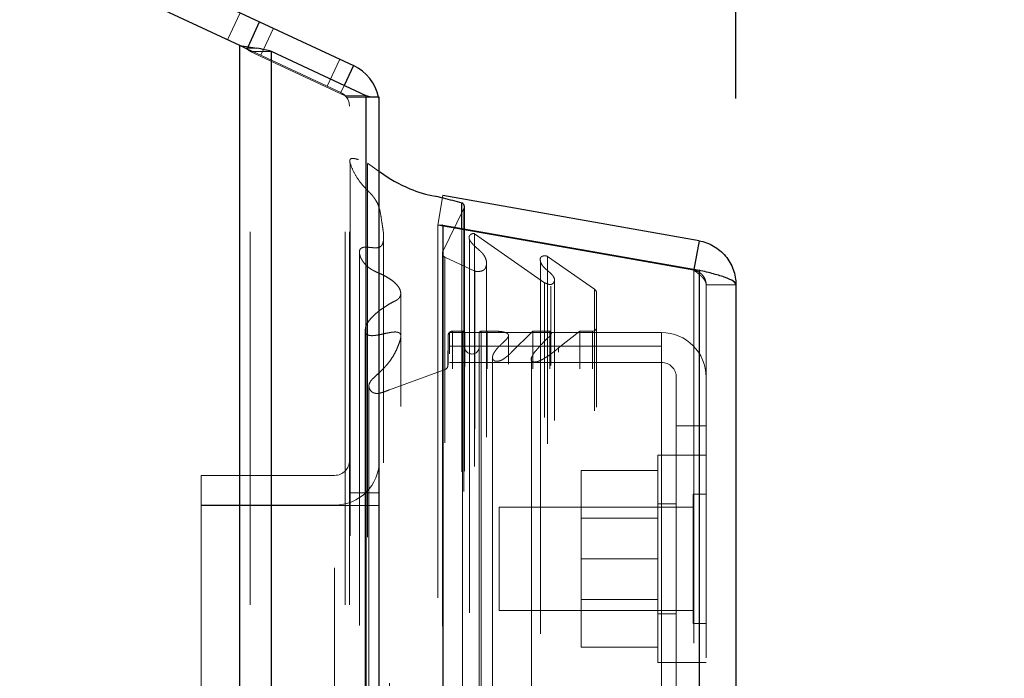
# Model space of a CAD drawing. Header units: inches. Extents: x 0.2 to 10.8, y 0.2 to 8.2.
# Tile 31 of 68: x 1.962 to 2.227, y 4.994 to 5.171. Entities that reach past the tile are written whole.
import ezdxf

# ---------------------------------------------------------------- set-up
doc = ezdxf.new("R2010")
doc.units = ezdxf.units.IN
doc.header["$MEASUREMENT"] = 0
doc.linetypes.add('HIDDEN', pattern=[0.07500000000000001, 0.05, -0.025])
doc.layers.add('DIMENSIONS', color=140, linetype='Continuous')
doc.styles.add('SLDTEXTSTYLE0', font='TXT', dxfattribs={"width": 0.7})
doc.dimstyles.new('SLDDIMSTYLE0', dxfattribs={"dimtxt": 0.0849609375, "dimasz": 0.13, "dimexe": 0, "dimexo": 0.0625, "dimgap": 0.021240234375, "dimtad": 0, "dimtih": 1, "dimtoh": 1, "dimlfac": 9, "dimrnd": 1e-09, "dimzin": 12, "dimdsep": 46, "dimtxsty": 'SLDTEXTSTYLE0', "dimsah": 1, "dimcen": 0.09, "dimadec": 0, "dimazin": 3, "dimtfac": 1, "dimtofl": 0, "dimtmove": 0, "dimatfit": 3, "dimfxl": 0, "dimfrac": 2, "dimtolj": 1, "dimtzin": 12, "dimarcsym": 0})
doc.dimstyles.new('SLDDIMSTYLE1', dxfattribs={"dimtxt": 0.0849609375, "dimasz": 0.13, "dimexe": 0, "dimexo": 0.0625, "dimgap": 0.021240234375, "dimtad": 0, "dimtih": 1, "dimtoh": 1, "dimlfac": 9, "dimrnd": 1e-09, "dimzin": 12, "dimdsep": 46, "dimtxsty": 'SLDTEXTSTYLE0', "dimsah": 1, "dimcen": 0.09, "dimadec": 0, "dimazin": 3, "dimtfac": 1, "dimtmove": 0, "dimatfit": 0, "dimfxl": 0, "dimfrac": 2, "dimtolj": 1, "dimtzin": 12, "dimarcsym": 0})
doc.dimstyles.new('SLDDIMSTYLE2', dxfattribs={"dimtxt": 0.0849609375, "dimasz": 0.13, "dimexe": 0, "dimexo": 0.0625, "dimgap": 0.021240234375, "dimtad": 0, "dimtih": 1, "dimtoh": 1, "dimlfac": 9, "dimrnd": 1e-09, "dimzin": 4, "dimdsep": 46, "dimtxsty": 'SLDTEXTSTYLE0', "dimsah": 1, "dimcen": 0.09, "dimadec": 0, "dimazin": 1, "dimtfac": 1, "dimtofl": 0, "dimtmove": 0, "dimatfit": 3, "dimfxl": 0, "dimfrac": 2, "dimtolj": 1, "dimtzin": 12, "dimarcsym": 0})

# ---------------------------------------------------------------- blocks, each defined once
blk = doc.blocks.new('_D_8')
at = {"layer": 'DIMENSIONS'}
for p, q in [((1.845469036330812, 4.656529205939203), (1.845469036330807, 5.869270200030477)), ((2.058875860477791, 5.200028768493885), (2.058875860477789, 5.869270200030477)), ((1.268433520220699, 5.744270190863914), (1.239903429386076, 5.744270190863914)), ((1.239903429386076, 5.744270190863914), (1.239903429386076, 5.609239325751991)), ((1.520902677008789, 5.744270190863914), (1.549432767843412, 5.744270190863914)), ((1.549432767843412, 5.744270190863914), (1.549432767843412, 5.609239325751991)), ((1.845469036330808, 5.744270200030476), (1.636034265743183, 5.744270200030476)), ((2.058875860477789, 5.744270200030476), (2.308875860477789, 5.744270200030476)), ((1.239903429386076, 5.609239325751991), (1.268433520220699, 5.609239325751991)), ((1.549432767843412, 5.609239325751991), (1.520902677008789, 5.609239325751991))]:
    blk.add_line(p, q, dxfattribs=at)
for points in [[(1.845469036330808, 5.744270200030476), (1.715469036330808, 5.764270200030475), (1.715469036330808, 5.724270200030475)], [(2.058875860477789, 5.744270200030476), (2.188875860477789, 5.724270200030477), (2.188875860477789, 5.764270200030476)]]:
    blk.add_solid(points, dxfattribs=at)
at = {"layer": 'DIMENSIONS', "char_height": 0.08333333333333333, "attachment_point": 1, "style": 'SLDTEXTSTYLE0'}
for s, insert in [('1.92', (1.26843352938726, 5.870712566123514)), ('48.8', (1.268433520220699, 5.716661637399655))]:
    blk.add_mtext(s, dxfattribs=dict(at, insert=insert))
blk = doc.blocks.new('_D_9')
at = {"layer": 'DIMENSIONS'}
for p, q in [((1.169986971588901, 5.608492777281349), (1.169986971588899, 6.218280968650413)), ((2.058875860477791, 5.200028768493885), (2.058875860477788, 6.218280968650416)), ((1.1699869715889, 6.093280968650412), (1.330521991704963, 6.093280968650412)), ((1.445653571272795, 6.093280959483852), (1.417123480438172, 6.093280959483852)), ((1.417123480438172, 6.093280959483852), (1.417123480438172, 5.958250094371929)), ((1.768801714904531, 6.093280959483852), (1.797331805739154, 6.093280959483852)), ((1.797331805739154, 6.093280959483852), (1.797331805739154, 5.958250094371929)), ((2.058875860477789, 6.093280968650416), (1.883933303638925, 6.093280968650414)), ((1.417123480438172, 5.958250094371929), (1.445653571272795, 5.958250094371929)), ((1.797331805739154, 5.958250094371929), (1.768801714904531, 5.958250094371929))]:
    blk.add_line(p, q, dxfattribs=at)
for points in [[(1.1699869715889, 6.093280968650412), (1.2999869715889, 6.073280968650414), (1.2999869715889, 6.113280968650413)], [(2.058875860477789, 6.093280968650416), (1.928875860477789, 6.113280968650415), (1.928875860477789, 6.073280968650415)]]:
    blk.add_solid(points, dxfattribs=at)
at = {"layer": 'DIMENSIONS', "char_height": 0.08333333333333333, "attachment_point": 1, "style": 'SLDTEXTSTYLE0'}
for s, insert in [('8.00', (1.480993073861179, 6.219723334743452)), ('203.2', (1.445653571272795, 6.065672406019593))]:
    blk.add_mtext(s, dxfattribs=dict(at, insert=insert))
blk = doc.blocks.new('_D_10')
at = {"layer": 'DIMENSIONS'}
for p, q in [((1.169986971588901, 5.608492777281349), (1.169986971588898, 6.555613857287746)), ((2.154557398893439, 5.149716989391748), (2.154557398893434, 6.55561385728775)), ((1.169986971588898, 6.430613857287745), (1.389083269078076, 6.430613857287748)), ((1.504214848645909, 6.430613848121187), (1.475684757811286, 6.430613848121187)), ((1.475684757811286, 6.430613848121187), (1.475684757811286, 6.295582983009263)), ((1.827362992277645, 6.430613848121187), (1.855893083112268, 6.430613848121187)), ((1.855893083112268, 6.430613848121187), (1.855893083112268, 6.295582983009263)), ((2.154557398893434, 6.430613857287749), (1.942494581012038, 6.430613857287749)), ((1.475684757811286, 6.295582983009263), (1.504214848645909, 6.295582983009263)), ((1.855893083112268, 6.295582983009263), (1.827362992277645, 6.295582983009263))]:
    blk.add_line(p, q, dxfattribs=at)
for points in [[(1.169986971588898, 6.430613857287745), (1.299986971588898, 6.410613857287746), (1.299986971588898, 6.450613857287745)], [(2.154557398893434, 6.430613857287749), (2.024557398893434, 6.450613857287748), (2.024557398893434, 6.410613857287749)]]:
    blk.add_solid(points, dxfattribs=at)
at = {"layer": 'DIMENSIONS', "char_height": 0.08333333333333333, "attachment_point": 1, "style": 'SLDTEXTSTYLE0'}
for s, insert in [('8.86', (1.539554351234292, 6.557056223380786)), ('225.1', (1.504214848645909, 6.403005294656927))]:
    blk.add_mtext(s, dxfattribs=dict(at, insert=insert))

msp = doc.modelspace()

# ---------------------------------------------------------------- linework, layer by layer
at = {"color": 7, "linetype": 'Continuous', "lineweight": 25}
for p, q in [((1.181367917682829, 5.564472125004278), (2.026772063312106, 5.170253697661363)), ((2.021441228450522, 5.163912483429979), (1.181986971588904, 5.555356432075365)), ((2.023653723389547, 5.163566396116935), (2.026772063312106, 5.170253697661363)), ((2.026772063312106, 5.170253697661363), (2.05194727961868, 5.158514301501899)), ((2.021441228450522, 3.013917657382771), (2.021441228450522, 5.163912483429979)), ((2.029926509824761, 3.013917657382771), (2.029926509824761, 5.162338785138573)), ((2.055361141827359, 5.150373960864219), (2.029926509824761, 5.162338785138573)), ((2.05194727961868, 5.158514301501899), (2.049448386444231, 5.153155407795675)), ((2.055361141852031, 3.013917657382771), (2.055361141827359, 5.150373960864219)), ((2.058875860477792, 5.150028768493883), (2.056612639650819, 5.150028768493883)), ((2.058875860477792, 3.013917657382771), (2.058875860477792, 5.150028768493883)), ((2.144641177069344, 5.11153468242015), (2.075946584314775, 5.123647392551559)), ((2.08101355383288, 5.114863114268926), (2.08101355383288, 5.121712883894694)), ((2.081693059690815, 5.11474329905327), (2.081693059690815, 5.120689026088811)), ((2.075946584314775, 5.115756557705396), (2.075853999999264, 5.115756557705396)), ((2.075946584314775, 5.115756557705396), (2.075946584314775, 3.048723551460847)), ((2.075946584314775, 5.115756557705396), (2.144641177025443, 5.103643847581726)), ((2.144641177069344, 5.11153468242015), (2.143291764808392, 5.10388178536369)), ((2.144641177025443, 5.103643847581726), (2.144641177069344, 3.060836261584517)), ((2.15455739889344, 5.099716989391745), (2.15455739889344, 3.064763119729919))]:
    msp.add_line(p, q, dxfattribs=at)
at = {"color": 7, "linetype": 'HIDDEN', "lineweight": 18}
for p, q in [((2.02155810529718, 5.172685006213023), (2.018177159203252, 5.165434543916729)), ((2.027077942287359, 5.161284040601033), (2.030458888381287, 5.168534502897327)), ((2.021441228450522, 5.163912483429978), (2.021441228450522, 3.013917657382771)), ((2.021441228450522, 5.163912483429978), (2.021441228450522, 3.013917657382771)), ((2.021441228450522, 3.013917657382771), (2.021441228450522, 5.163912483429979)), ((2.021441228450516, 5.163912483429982), (2.023391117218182, 5.163003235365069)), ((2.022971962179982, 5.163180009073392), (2.026033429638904, 5.163180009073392)), ((2.023391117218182, 5.163003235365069), (2.023653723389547, 5.163566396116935)), ((2.048566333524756, 5.151263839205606), (2.023391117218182, 5.163003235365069)), ((2.024269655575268, 3.013917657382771), (2.024269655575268, 5.162338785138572)), ((2.024269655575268, 5.162338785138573), (2.029926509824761, 5.162338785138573)), ((2.024269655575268, 3.013917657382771), (2.024269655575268, 5.162338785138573)), ((2.049704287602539, 5.150373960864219), (2.024269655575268, 5.162338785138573)), ((2.029926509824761, 3.013917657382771), (2.029926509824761, 5.162338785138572)), ((2.048260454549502, 5.160233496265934), (2.044879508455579, 5.152983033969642)), ((2.049448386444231, 5.153155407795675), (2.048566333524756, 5.151263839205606)), ((2.049704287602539, 3.013917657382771), (2.049704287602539, 5.150373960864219)), ((2.049704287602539, 5.150373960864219), (2.055361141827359, 5.150373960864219)), ((2.049704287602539, 3.013917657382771), (2.049704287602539, 5.150373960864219)), ((2.050121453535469, 5.150028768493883), (2.056612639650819, 5.150028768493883)), ((2.050875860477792, 3.013917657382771), (2.050875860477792, 5.150028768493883)), ((2.055361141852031, 3.013917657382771), (2.055361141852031, 5.150373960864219)), ((2.05570010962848, 3.032096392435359), (2.05570010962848, 5.13238371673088)), ((2.055700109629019, 5.132383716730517), (2.058875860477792, 5.130121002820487)), ((2.075946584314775, 5.123647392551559), (2.07455739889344, 5.115768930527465)), ((2.081580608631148, 5.120201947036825), (2.075845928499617, 5.108444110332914)), ((2.081580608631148, 3.044278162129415), (2.081580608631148, 5.120201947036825)), ((2.081580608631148, 3.044278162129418), (2.081580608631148, 5.120201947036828)), ((2.143251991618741, 5.103656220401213), (2.07455739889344, 5.115768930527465)), ((2.07455739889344, 5.115756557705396), (2.07455739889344, 3.048723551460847)), ((2.075853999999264, 5.115756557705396), (2.07455739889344, 5.115756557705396)), ((2.07455739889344, 5.115756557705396), (2.143251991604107, 5.103643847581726)), ((2.08101355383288, 3.049616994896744), (2.08101355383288, 5.114863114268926)), ((2.081693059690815, 3.049736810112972), (2.081693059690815, 5.11474329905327)), ((2.060040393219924, 3.052041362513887), (2.060040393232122, 5.112445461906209)), ((2.060040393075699, 3.052052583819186), (2.060040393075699, 5.112426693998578)), ((2.083107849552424, 5.111821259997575), (2.083107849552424, 5.111782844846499)), ((2.083107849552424, 5.111782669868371), (2.083107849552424, 3.052658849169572)), ((2.084430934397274, 3.051036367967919), (2.084430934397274, 5.113443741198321)), ((2.084430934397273, 5.113443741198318), (2.103217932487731, 5.100288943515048)), ((2.075845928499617, 3.056035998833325), (2.075845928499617, 5.108444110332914)), ((2.075810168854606, 5.108164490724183), (2.075810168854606, 3.056315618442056)), ((2.076447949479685, 3.057320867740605), (2.076447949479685, 5.107159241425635)), ((2.076447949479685, 5.107159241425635), (2.084472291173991, 5.103380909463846)), ((2.076447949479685, 3.057320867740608), (2.076447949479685, 5.107159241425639)), ((2.102088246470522, 5.106124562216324), (2.102088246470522, 3.058358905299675)), ((2.103997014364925, 3.057121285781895), (2.103997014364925, 5.107358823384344)), ((2.103997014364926, 5.107358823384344), (2.116573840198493, 5.098552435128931)), ((2.084472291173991, 3.061099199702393), (2.084472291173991, 5.103380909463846)), ((2.087628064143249, 3.058909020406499), (2.087628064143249, 5.105573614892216)), ((2.143291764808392, 5.10388178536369), (2.143251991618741, 5.103656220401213)), ((2.144641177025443, 5.103643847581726), (2.143251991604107, 5.103643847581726)), ((2.143251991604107, 5.103643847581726), (2.143251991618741, 3.060836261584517)), ((2.143251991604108, 3.060836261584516), (2.143251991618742, 5.103643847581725)), ((2.144641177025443, 3.060836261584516), (2.144641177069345, 5.103643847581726)), ((2.10587961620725, 3.063358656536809), (2.10587961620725, 5.101133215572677)), ((2.103217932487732, 3.06419116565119), (2.103217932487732, 5.100288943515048)), ((2.104899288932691, 5.086407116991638), (2.104899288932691, 5.099349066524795)), ((2.116573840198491, 3.06592767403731), (2.116573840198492, 5.098552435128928)), ((2.14655739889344, 5.099716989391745), (2.14655739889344, 3.064763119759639)), ((2.14655739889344, 5.099716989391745), (2.15455739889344, 5.099716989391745)), ((2.064622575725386, 3.067071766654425), (2.064622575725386, 5.097406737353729)), ((2.117150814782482, 3.06690197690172), (2.117150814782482, 5.09757813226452)), ((2.077342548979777, 5.08617737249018), (2.077248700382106, 5.078070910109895)), ((2.077342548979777, 3.078302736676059), (2.077342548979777, 5.08617737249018)), ((2.077342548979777, 3.078302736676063), (2.077342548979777, 5.086177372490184)), ((2.077668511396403, 5.086925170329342), (2.077668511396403, 5.083295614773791)), ((2.134557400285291, 5.086925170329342), (2.077668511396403, 5.086925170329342)), ((2.081231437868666, 5.087288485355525), (2.078466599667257, 5.087288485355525)), ((2.078466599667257, 3.077191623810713), (2.078466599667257, 5.087288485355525)), ((2.078466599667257, 3.077191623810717), (2.078466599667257, 5.087288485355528)), ((2.081231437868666, 5.087288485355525), (2.081231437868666, 3.077191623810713)), ((2.081231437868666, 3.077191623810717), (2.081231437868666, 5.087288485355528)), ((2.081786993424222, 3.077747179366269), (2.081786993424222, 5.08673292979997)), ((2.085675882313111, 5.08673292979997), (2.085675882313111, 3.077747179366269)), ((2.087795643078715, 5.087288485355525), (2.086231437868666, 5.087288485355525)), ((2.086231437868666, 3.077191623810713), (2.086231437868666, 5.087288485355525)), ((2.086231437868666, 5.087288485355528), (2.086231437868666, 3.077191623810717)), ((2.087795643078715, 3.077191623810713), (2.087795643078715, 5.087288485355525)), ((2.093527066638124, 3.078413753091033), (2.093527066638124, 5.086121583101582)), ((2.100023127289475, 5.087288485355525), (2.09425696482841, 5.081561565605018)), ((2.104616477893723, 5.087288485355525), (2.100023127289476, 5.087288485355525)), ((2.100023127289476, 3.077191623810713), (2.100023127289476, 5.087288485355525)), ((2.104616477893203, 3.077191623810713), (2.104616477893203, 5.087288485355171)), ((2.104899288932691, 3.078077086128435), (2.104899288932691, 5.086406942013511)), ((2.112662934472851, 5.087288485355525), (2.106918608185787, 5.082800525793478)), ((2.116039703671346, 5.087288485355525), (2.112662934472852, 5.087288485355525)), ((2.112662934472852, 3.077191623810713), (2.112662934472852, 5.087288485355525)), ((2.116039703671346, 3.077191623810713), (2.116039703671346, 5.087288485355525)), ((2.116039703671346, 3.077191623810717), (2.116039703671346, 5.087288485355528)), ((2.134557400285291, 5.086925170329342), (2.134557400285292, 5.083295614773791)), ((2.077668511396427, 3.081184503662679), (2.077668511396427, 5.08329561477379)), ((2.077668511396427, 5.08329561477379), (2.134557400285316, 5.08329561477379)), ((2.106918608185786, 3.081679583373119), (2.106918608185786, 5.082800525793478)), ((2.134557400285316, 4.989962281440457), (2.134557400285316, 5.08329561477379)), ((2.089248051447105, 5.080257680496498), (2.089248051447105, 3.08422425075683)), ((2.09425696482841, 3.082918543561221), (2.09425696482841, 5.081561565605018)), ((2.09425696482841, 3.082918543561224), (2.09425696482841, 5.081561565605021)), ((2.099664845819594, 5.080094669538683), (2.099664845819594, 3.084387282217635)), ((2.076519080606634, 5.077040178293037), (2.061596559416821, 5.071586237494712)), ((2.076519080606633, 3.087439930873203), (2.076519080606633, 5.077040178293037)), ((2.076519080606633, 3.087439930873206), (2.076519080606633, 5.07704017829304)), ((2.077248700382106, 3.086409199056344), (2.077248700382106, 5.078070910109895)), ((2.077248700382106, 3.086409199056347), (2.077248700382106, 5.078070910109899)), ((2.077668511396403, 5.078925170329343), (2.134557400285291, 5.078925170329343)), ((2.138557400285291, 5.074925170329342), (2.138557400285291, 5.061925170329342)), ((2.056084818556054, 5.07262508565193), (2.05608481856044, 3.091873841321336)), ((2.061596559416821, 3.092893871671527), (2.061596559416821, 5.071586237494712)), ((2.138557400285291, 5.061925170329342), (2.146557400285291, 5.061925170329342)), ((2.138557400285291, 5.061925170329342), (2.13855740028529, 4.989962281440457)), ((2.133557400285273, 5.054036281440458), (2.133557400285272, 5.026258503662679)), ((2.138557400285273, 5.054036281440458), (2.133557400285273, 5.054036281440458)), ((2.146557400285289, 5.054036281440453), (2.138557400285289, 5.054036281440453)), ((2.011098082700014, 5.048631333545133), (2.011098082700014, 5.040631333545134)), ((2.046875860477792, 5.048631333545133), (2.011098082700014, 5.048631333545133)), ((2.133557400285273, 5.049925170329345), (2.113001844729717, 5.049925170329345)), ((2.113001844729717, 5.049925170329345), (2.113001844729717, 5.026258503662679)), ((2.050875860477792, 5.043917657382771), (2.058875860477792, 5.043917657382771)), ((2.143085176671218, 5.04361961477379), (2.143085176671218, 5.008897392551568)), ((2.14655739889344, 5.04361961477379), (2.143085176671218, 5.04361961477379)), ((2.046875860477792, 5.040631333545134), (2.011098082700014, 5.040631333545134)), ((2.011098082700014, 5.040584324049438), (2.011098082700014, 4.617639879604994)), ((2.011098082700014, 5.040584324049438), (2.046875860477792, 5.040584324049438)), ((2.046875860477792, 3.123806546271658), (2.046875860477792, 5.040584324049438)), ((2.046875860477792, 3.123806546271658), (2.046875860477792, 5.040584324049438)), ((2.046875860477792, 3.12380654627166), (2.046875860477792, 5.040584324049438)), ((2.046875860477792, 5.040584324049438), (2.050875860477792, 5.040584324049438)), ((2.046875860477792, 3.12380654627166), (2.046875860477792, 5.040584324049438)), ((2.050875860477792, 5.040584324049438), (2.058875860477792, 5.040584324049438)), ((2.091001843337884, 5.040147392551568), (2.091001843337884, 5.012369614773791)), ((2.143085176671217, 5.040147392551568), (2.091001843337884, 5.040147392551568)), ((2.138557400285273, 5.040980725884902), (2.133557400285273, 5.040980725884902)), ((2.133557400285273, 5.037141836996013), (2.113001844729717, 5.037141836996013)), ((2.133557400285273, 5.026258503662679), (2.113001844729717, 5.026258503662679)), ((2.113001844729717, 5.026258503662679), (2.113001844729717, 5.002591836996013)), ((2.133557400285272, 5.026258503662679), (2.133557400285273, 4.998480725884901)), ((2.113001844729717, 5.015375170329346), (2.133557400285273, 5.015375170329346)), ((2.091001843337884, 5.012369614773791), (2.143085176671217, 5.012369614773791)), ((2.133557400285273, 5.011536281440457), (2.138557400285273, 5.011536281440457)), ((2.143085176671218, 5.008897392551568), (2.14655739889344, 5.008897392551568)), ((2.133557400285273, 5.002591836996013), (2.113001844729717, 5.002591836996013)), ((2.133557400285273, 4.998480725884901), (2.138557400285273, 4.998480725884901)), ((2.138557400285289, 4.998480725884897), (2.146557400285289, 4.998480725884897))]:
    msp.add_line(p, q, dxfattribs=at)
at = {"color": 7, "linetype": 'HIDDEN', "lineweight": 18, "flags": 128}
for points in [[(2.05863541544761, 5.150028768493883), (2.05875540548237, 5.149334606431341), (2.058875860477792, 5.147638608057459)], [(2.051023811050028, 5.132459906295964), (2.051023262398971, 4.098854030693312), (2.051023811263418, 3.032020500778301)], [(2.053556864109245, 5.108405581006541), (2.053556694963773, 4.098854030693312), (2.053556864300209, 3.056077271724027)], [(2.064622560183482, 3.067073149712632), (2.064622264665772, 3.997222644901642), (2.064622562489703, 5.097407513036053)], [(2.055118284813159, 5.08779686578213), (2.055117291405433, 4.098854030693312), (2.055118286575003, 3.076706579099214)], [(2.055118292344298, 5.087798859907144), (2.055117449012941, 4.124740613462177), (2.055118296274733, 3.076684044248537)], [(2.064606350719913, 3.078956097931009), (2.064606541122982, 4.065601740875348), (2.064606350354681, 5.085522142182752)]]:
    msp.add_lwpolyline(points, dxfattribs=at)
at = {"color": 7, "linetype": 'Continuous', "lineweight": 25}
for centre, radius, start, end in [((2.046875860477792, 5.147638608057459), 0.01200000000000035, 11.48901389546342, 65.00000000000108), ((2.080581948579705, 5.120689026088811), 0.001111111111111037, 0, 67.14223961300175)]:
    msp.add_arc(centre, radius, start, end, dxfattribs=at)
at = {"color": 7, "linetype": 'HIDDEN', "lineweight": 18}
for centre, radius, start, end in [((2.046875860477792, 5.147638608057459), 0.004000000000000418, 0, 64.99999999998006), ((2.080581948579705, 5.120689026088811), 0.001111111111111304, 334.0000000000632, 0), ((2.076921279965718, 5.108164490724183), 0.001111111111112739, 165.4243750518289, 244.7861857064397), ((2.116039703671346, 5.09757813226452), 0.00111111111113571, 0, 61.26737527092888), ((2.116039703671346, 5.088399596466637), 0.001111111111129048, 270.0000000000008, 0), ((2.078466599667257, 5.086164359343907), 0.001124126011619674, 90, 179.3367158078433), ((2.081231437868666, 5.08673292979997), 0.0005555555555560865, 0, 90), ((2.086231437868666, 5.08673292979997), 0.0005555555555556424, 90, 180), ((2.134557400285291, 5.074925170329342), 0.01200000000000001, 0, 90), ((2.083731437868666, 5.083121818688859), 0.001944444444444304, 180, 0), ((2.076137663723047, 5.078083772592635), 0.001111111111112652, 290.0765427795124, 359.3367158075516), ((2.134557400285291, 5.074925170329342), 0.004000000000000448, 0, 90), ((2.046875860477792, 5.052631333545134), 0.004000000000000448, 270.0000000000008, 0), ((2.046875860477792, 5.052631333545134), 0.01200000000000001, 270.0000000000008, 0)]:
    msp.add_arc(centre, radius, start, end, dxfattribs=at)
at = {"color": 7, "linetype": 'Continuous', "lineweight": 25}
for points in [[(2.021441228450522, 5.163912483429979), (2.023014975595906, 5.163667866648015), (2.024579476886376, 5.163424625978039), (2.026033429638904, 5.163180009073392)], [(2.029926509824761, 5.162338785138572), (2.028813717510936, 5.162619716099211), (2.027487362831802, 5.162899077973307), (2.026033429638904, 5.163180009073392)], [(2.056612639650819, 5.150028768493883), (2.056235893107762, 5.150143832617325), (2.055816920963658, 5.150258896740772), (2.055361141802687, 5.150373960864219)]]:
    msp.add_open_spline(points, degree=3, dxfattribs=at)
at = {"color": 7, "linetype": 'HIDDEN', "lineweight": 18}
for points in [[(2.021441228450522, 5.163912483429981), (2.021964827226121, 5.163668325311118), (2.02248821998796, 5.163424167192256), (2.022971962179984, 5.163180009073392)], [(2.024269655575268, 5.162338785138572), (2.023898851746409, 5.162619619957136), (2.023456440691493, 5.162899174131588), (2.022971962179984, 5.163180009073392)], [(2.050121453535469, 5.150028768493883), (2.04999587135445, 5.150143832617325), (2.049856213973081, 5.150258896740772), (2.049704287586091, 5.150373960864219)]]:
    msp.add_open_spline(points, degree=3, dxfattribs=at)
for points, knots in [([(2.056011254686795, 5.150201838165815), (2.056038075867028, 5.150194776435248), (2.056257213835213, 5.15013707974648), (2.056446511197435, 5.150079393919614), (2.056612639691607, 5.150028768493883)], [0, 0, 0, 0, 0.1223940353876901, 0.9999999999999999, 0.9999999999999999, 0.9999999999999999, 0.9999999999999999]), ([(2.061596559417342, 5.071586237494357), (2.06127660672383, 5.071453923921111), (2.060695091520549, 5.071213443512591), (2.059879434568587, 5.070930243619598), (2.059218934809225, 5.070731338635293), (2.058660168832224, 5.070622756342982), (2.058165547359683, 5.070592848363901), (2.057679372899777, 5.070652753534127), (2.057221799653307, 5.070803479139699), (2.056816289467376, 5.07105680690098), (2.056467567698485, 5.071451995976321), (2.056143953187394, 5.07204321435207), (2.056017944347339, 5.072862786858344), (2.056390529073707, 5.073702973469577), (2.057122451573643, 5.074581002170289), (2.058110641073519, 5.075468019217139), (2.059207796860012, 5.076484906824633), (2.06018250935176, 5.077454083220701), (2.061058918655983, 5.078438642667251), (2.061896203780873, 5.0795121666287), (2.062773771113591, 5.08087549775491), (2.063585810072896, 5.082489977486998), (2.064208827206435, 5.084025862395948), (2.06458708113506, 5.085276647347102), (2.06468806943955, 5.086062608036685), (2.064523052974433, 5.086555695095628), (2.064289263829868, 5.08681956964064), (2.063975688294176, 5.08696999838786), (2.063600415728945, 5.087059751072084), (2.06315506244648, 5.087096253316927), (2.062612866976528, 5.087067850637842), (2.061868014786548, 5.08696519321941), (2.060799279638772, 5.08676296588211), (2.059625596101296, 5.086492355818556), (2.058518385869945, 5.086267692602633), (2.057665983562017, 5.086138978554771), (2.056958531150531, 5.08607883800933), (2.05638489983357, 5.086114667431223), (2.055911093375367, 5.086226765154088), (2.055508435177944, 5.086432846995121), (2.05527118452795, 5.086756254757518), (2.055102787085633, 5.087226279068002), (2.055088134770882, 5.08802712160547), (2.055431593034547, 5.089092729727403), (2.056167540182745, 5.090209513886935), (2.057093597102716, 5.091245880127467), (2.058196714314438, 5.092241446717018), (2.059454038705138, 5.093217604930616), (2.060865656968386, 5.094164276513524), (2.062175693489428, 5.094972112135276), (2.063284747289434, 5.095454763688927), (2.063871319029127, 5.095824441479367), (2.06415443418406, 5.096117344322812), (2.064323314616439, 5.09634583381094), (2.064493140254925, 5.096659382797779), (2.064630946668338, 5.097135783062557), (2.064637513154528, 5.097904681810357), (2.064273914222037, 5.098865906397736), (2.063515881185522, 5.099867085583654), (2.062490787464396, 5.100794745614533), (2.061179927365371, 5.101690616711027), (2.059743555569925, 5.102447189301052), (2.058442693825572, 5.103008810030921), (2.057508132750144, 5.103441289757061), (2.056852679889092, 5.103812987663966), (2.056286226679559, 5.104182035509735), (2.055742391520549, 5.104598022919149), (2.055165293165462, 5.105141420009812), (2.05464702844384, 5.105743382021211), (2.054212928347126, 5.106381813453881), (2.053869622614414, 5.107045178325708), (2.053630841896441, 5.107721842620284), (2.053529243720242, 5.108413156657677), (2.053570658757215, 5.108976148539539), (2.053784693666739, 5.109364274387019), (2.054048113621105, 5.109579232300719), (2.054386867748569, 5.109732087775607), (2.054772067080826, 5.109821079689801), (2.055125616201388, 5.109840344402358), (2.055562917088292, 5.109829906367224), (2.056215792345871, 5.109779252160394), (2.057031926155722, 5.109695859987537), (2.057851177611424, 5.109634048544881), (2.058505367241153, 5.109677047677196), (2.059104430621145, 5.109903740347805), (2.059652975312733, 5.110350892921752), (2.059932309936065, 5.111118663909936), (2.060043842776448, 5.112008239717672), (2.060043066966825, 5.1129132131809), (2.05996544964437, 5.113823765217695), (2.059844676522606, 5.114736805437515), (2.059700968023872, 5.115652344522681), (2.059463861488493, 5.117113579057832), (2.059246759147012, 5.118883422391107), (2.058774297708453, 5.120683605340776), (2.058230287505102, 5.12191833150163), (2.057663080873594, 5.122832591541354), (2.057048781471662, 5.123631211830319), (2.056365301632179, 5.124404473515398), (2.05563143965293, 5.125153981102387), (2.054897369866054, 5.125899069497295), (2.053776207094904, 5.127127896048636), (2.052521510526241, 5.129038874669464), (2.051530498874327, 5.130946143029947), (2.051092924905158, 5.132210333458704), (2.050963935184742, 5.132652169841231), (2.050946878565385, 5.132984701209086), (2.050985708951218, 5.133234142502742), (2.051092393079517, 5.133434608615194), (2.051297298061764, 5.133593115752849), (2.051729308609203, 5.133650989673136), (2.052267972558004, 5.133581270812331), (2.052928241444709, 5.133423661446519), (2.053695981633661, 5.133170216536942), (2.054647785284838, 5.132823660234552), (2.055328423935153, 5.132539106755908), (2.055700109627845, 5.132383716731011)], [0, 0, 0, 0, 0.00887304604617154, 0.01612679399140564, 0.02174795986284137, 0.02591860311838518, 0.02987558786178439, 0.03354539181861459, 0.03754946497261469, 0.04179968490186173, 0.04628166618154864, 0.05341961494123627, 0.06299658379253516, 0.07323931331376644, 0.0826000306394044, 0.09720846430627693, 0.1117942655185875, 0.1261466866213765, 0.1368719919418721, 0.1507998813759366, 0.1678347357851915, 0.1875614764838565, 0.2086080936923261, 0.2218165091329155, 0.2309010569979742, 0.2350736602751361, 0.2384455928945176, 0.2411794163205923, 0.2441498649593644, 0.2477433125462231, 0.2518385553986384, 0.2570824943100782, 0.2659012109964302, 0.2782939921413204, 0.2865189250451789, 0.2934388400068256, 0.2991001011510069, 0.3035105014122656, 0.3070474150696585, 0.310955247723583, 0.3152941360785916, 0.3187918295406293, 0.3274070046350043, 0.3420059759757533, 0.3552752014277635, 0.3690496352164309, 0.3833209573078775, 0.3981624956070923, 0.4136344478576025, 0.4297745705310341, 0.4393099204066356, 0.4453683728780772, 0.4483669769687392, 0.4505468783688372, 0.4543749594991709, 0.4597943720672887, 0.4667685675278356, 0.4800637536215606, 0.4927991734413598, 0.5050022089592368, 0.5198626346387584, 0.5362739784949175, 0.5475829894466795, 0.5565626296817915, 0.563136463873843, 0.5674049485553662, 0.5747428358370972, 0.5823646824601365, 0.5902860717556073, 0.5985304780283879, 0.6063381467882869, 0.6141230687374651, 0.6218984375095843, 0.629853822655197, 0.6328975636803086, 0.6359322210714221, 0.6390936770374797, 0.6423157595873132, 0.6455564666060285, 0.6475397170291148, 0.6527937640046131, 0.6612459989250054, 0.6672389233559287, 0.672419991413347, 0.6768135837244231, 0.6826540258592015, 0.6923838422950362, 0.7026450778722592, 0.712826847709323, 0.7230976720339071, 0.7334362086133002, 0.7438265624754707, 0.754262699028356, 0.7831951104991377, 0.8037540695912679, 0.8158750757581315, 0.8271342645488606, 0.8374359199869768, 0.8467396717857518, 0.8577644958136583, 0.8680831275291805, 0.877572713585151, 0.9073634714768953, 0.9387904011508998, 0.9462852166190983, 0.9513678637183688, 0.9541619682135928, 0.9573459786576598, 0.9596851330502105, 0.9612900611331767, 0.9645195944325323, 0.9694227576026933, 0.9744030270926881, 0.9811009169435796, 0.9896795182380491, 1, 1, 1, 1]), ([(2.084472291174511, 5.103380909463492), (2.084614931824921, 5.103362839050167), (2.084897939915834, 5.103326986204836), (2.085322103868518, 5.103311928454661), (2.085728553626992, 5.103327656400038), (2.086105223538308, 5.103378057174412), (2.086442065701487, 5.103463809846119), (2.086730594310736, 5.103584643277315), (2.086997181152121, 5.103766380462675), (2.087285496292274, 5.104074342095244), (2.087574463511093, 5.10470232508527), (2.087676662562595, 5.105593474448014), (2.087528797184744, 5.10654308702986), (2.087115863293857, 5.107442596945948), (2.08651362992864, 5.108249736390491), (2.085726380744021, 5.108988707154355), (2.084914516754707, 5.109673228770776), (2.084222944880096, 5.110325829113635), (2.083731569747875, 5.110860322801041), (2.083387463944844, 5.111307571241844), (2.08303083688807, 5.111868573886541), (2.082839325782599, 5.112526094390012), (2.083173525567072, 5.113058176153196), (2.083474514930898, 5.113299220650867), (2.083809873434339, 5.113444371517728), (2.084143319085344, 5.113502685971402), (2.084340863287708, 5.113462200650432), (2.084430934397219, 5.113443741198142)], [0, 0, 0, 0, 0.02322157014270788, 0.04607306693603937, 0.06793507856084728, 0.08841304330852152, 0.1073706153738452, 0.1249653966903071, 0.1417074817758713, 0.165121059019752, 0.2142228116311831, 0.288366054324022, 0.3612387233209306, 0.431395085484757, 0.4999679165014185, 0.5667291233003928, 0.642148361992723, 0.7038738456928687, 0.7517319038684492, 0.7863485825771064, 0.8174192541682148, 0.8972091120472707, 0.9230384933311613, 0.9465894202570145, 0.9676562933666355, 0.9852527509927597, 1, 1, 1, 1]), ([(2.103217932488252, 5.100288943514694), (2.103373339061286, 5.100219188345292), (2.103655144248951, 5.10009269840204), (2.104050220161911, 5.09994035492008), (2.104366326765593, 5.099856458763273), (2.104681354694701, 5.099808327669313), (2.10507396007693, 5.099819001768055), (2.105483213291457, 5.10007563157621), (2.105776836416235, 5.100493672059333), (2.10591068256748, 5.100963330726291), (2.105845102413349, 5.101419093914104), (2.105688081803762, 5.10178326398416), (2.105509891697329, 5.102068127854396), (2.105348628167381, 5.102280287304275), (2.105227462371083, 5.102423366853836), (2.105121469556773, 5.102541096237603), (2.104963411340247, 5.102707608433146), (2.104675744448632, 5.102984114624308), (2.104193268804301, 5.103400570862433), (2.103533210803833, 5.103945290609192), (2.102865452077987, 5.104580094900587), (2.102346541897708, 5.105326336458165), (2.102038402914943, 5.106096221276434), (2.10200231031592, 5.106763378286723), (2.10222854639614, 5.107144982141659), (2.102421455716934, 5.107305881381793), (2.102663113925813, 5.107422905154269), (2.102934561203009, 5.107498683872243), (2.103219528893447, 5.107532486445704), (2.103501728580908, 5.107522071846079), (2.103771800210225, 5.1074696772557), (2.103922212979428, 5.107395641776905), (2.103997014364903, 5.107358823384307)], [0, 0, 0, 0, 0.03509946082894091, 0.06364730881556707, 0.08578655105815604, 0.09998256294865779, 0.1257530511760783, 0.1580650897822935, 0.1992848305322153, 0.2463664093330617, 0.2862611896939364, 0.320616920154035, 0.3491591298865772, 0.3713185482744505, 0.3867458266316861, 0.395337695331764, 0.4084241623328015, 0.4391465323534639, 0.4879631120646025, 0.5549881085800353, 0.6353794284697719, 0.701728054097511, 0.7771563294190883, 0.8538917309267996, 0.8732712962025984, 0.8918034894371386, 0.9102630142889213, 0.928747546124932, 0.9470838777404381, 0.9650641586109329, 0.9826261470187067, 1, 1, 1, 1]), ([(2.14655739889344, 5.099716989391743), (2.146553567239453, 5.099849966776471), (2.146545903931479, 5.100115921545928), (2.146484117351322, 5.100510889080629), (2.146386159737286, 5.100897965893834), (2.146249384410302, 5.101273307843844), (2.146076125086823, 5.101633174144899), (2.145867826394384, 5.101974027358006), (2.145566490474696, 5.102371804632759), (2.145141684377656, 5.102797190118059), (2.1445673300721, 5.103197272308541), (2.143933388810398, 5.103500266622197), (2.143479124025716, 5.103604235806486), (2.143251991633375, 5.103656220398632)], [0, 0, 0, 0, 0.07144899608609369, 0.1428979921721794, 0.2143469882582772, 0.2857959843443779, 0.3572449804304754, 0.4286939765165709, 0.5001429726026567, 0.6251072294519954, 0.7500714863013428, 0.8750357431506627, 1, 1, 1, 1]), ([(2.143251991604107, 5.103643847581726), (2.143382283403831, 5.103550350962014), (2.143642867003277, 5.10336335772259), (2.14402110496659, 5.103082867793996), (2.14438529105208, 5.102802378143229), (2.144731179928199, 5.102521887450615), (2.14505549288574, 5.102241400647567), (2.145354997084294, 5.101960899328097), (2.145694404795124, 5.101610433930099), (2.146039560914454, 5.101189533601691), (2.146333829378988, 5.100698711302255), (2.146522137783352, 5.100207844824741), (2.146545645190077, 5.099880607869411), (2.14655739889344, 5.099716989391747)], [0, 0, 0, 0, 0.07144899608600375, 0.1428979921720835, 0.2143469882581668, 0.2857959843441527, 0.3572449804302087, 0.4286939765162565, 0.5001429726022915, 0.6251072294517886, 0.7500714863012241, 0.875035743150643, 0.9999999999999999, 0.9999999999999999, 0.9999999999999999, 0.9999999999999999]), ([(2.09425696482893, 5.081561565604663), (2.094018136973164, 5.081329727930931), (2.093573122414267, 5.080897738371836), (2.092888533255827, 5.080337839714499), (2.092273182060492, 5.079889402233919), (2.091724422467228, 5.079552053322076), (2.091190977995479, 5.079343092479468), (2.090691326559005, 5.07923589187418), (2.090240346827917, 5.079213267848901), (2.089826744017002, 5.079284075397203), (2.089496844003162, 5.079507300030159), (2.089322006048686, 5.079818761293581), (2.089244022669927, 5.08014936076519), (2.089244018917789, 5.080521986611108), (2.089378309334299, 5.080992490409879), (2.089699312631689, 5.081602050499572), (2.090191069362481, 5.082330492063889), (2.09080383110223, 5.083020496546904), (2.091429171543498, 5.083654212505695), (2.09201094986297, 5.084192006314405), (2.092594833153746, 5.084721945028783), (2.093033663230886, 5.085171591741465), (2.093303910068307, 5.085537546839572), (2.093455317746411, 5.085787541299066), (2.093547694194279, 5.086055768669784), (2.093495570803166, 5.086337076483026), (2.093357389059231, 5.086543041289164), (2.093171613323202, 5.086710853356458), (2.092938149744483, 5.086852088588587), (2.092619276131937, 5.086979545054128), (2.09221685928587, 5.087086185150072), (2.091577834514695, 5.087204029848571), (2.090626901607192, 5.087288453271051), (2.089301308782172, 5.087327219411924), (2.088328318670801, 5.087302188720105), (2.087795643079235, 5.087288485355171)], [0, 0, 0, 0, 0.05219962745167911, 0.09726501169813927, 0.1350835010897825, 0.1658552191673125, 0.190279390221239, 0.2131614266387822, 0.2326046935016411, 0.2481648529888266, 0.2663591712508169, 0.2887028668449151, 0.3079429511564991, 0.3270239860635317, 0.3572809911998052, 0.3963453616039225, 0.4447609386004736, 0.5032692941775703, 0.5447460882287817, 0.5863841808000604, 0.6277933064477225, 0.6681887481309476, 0.684200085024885, 0.7004268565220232, 0.716537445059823, 0.7330179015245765, 0.7507448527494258, 0.7613872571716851, 0.774046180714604, 0.7894688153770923, 0.8079729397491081, 0.8290578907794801, 0.8744776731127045, 0.9312812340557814, 1, 1, 1, 1]), ([(2.106918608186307, 5.082800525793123), (2.106774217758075, 5.082667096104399), (2.106485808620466, 5.082400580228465), (2.106020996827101, 5.082024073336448), (2.105543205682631, 5.081659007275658), (2.105057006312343, 5.081302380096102), (2.104569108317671, 5.080948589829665), (2.104074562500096, 5.080603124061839), (2.103568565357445, 5.080270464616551), (2.102985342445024, 5.079914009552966), (2.102350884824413, 5.079567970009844), (2.101689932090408, 5.079266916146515), (2.101117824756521, 5.079085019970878), (2.100650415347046, 5.07902507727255), (2.10027277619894, 5.079035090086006), (2.099951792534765, 5.079108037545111), (2.099702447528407, 5.079309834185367), (2.099562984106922, 5.079615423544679), (2.099599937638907, 5.079949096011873), (2.099712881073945, 5.080269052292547), (2.100030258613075, 5.080965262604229), (2.100956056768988, 5.082220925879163), (2.102284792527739, 5.083684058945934), (2.103450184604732, 5.084863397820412), (2.10415438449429, 5.085572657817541), (2.104640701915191, 5.086027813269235), (2.104917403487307, 5.086404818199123), (2.105050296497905, 5.086684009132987), (2.105045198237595, 5.086927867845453), (2.104917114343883, 5.08710150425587), (2.104770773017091, 5.087215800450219), (2.104662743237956, 5.087266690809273), (2.104616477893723, 5.087288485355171)], [0, 0, 0, 0, 0.03196267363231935, 0.06384306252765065, 0.09557510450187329, 0.1270600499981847, 0.1582197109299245, 0.1891082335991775, 0.2198099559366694, 0.250383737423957, 0.2921714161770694, 0.3271640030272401, 0.3551312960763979, 0.3760526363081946, 0.3905024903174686, 0.405556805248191, 0.4210712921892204, 0.438116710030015, 0.4626969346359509, 0.4836345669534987, 0.5007231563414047, 0.6025883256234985, 0.750418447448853, 0.8305027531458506, 0.8762067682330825, 0.9146621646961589, 0.9387349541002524, 0.9563171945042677, 0.9703950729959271, 0.9824137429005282, 0.9924684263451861, 1, 1, 1, 1]), ([(2.104616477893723, 5.087288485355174), (2.104645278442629, 5.087275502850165), (2.104722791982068, 5.087240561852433), (2.104844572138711, 5.087161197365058), (2.104988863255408, 5.087028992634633), (2.105023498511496, 5.086901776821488), (2.105042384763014, 5.086832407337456)], [0, 0, 0, 0, 0.1298747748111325, 0.3495438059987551, 0.6453128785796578, 1, 1, 1, 1])]:
    msp.add_open_spline(points, degree=3, knots=knots, dxfattribs=at)
at = {"color": 7, "linetype": 'Continuous', "lineweight": 25}
for points, knots in [([(2.058875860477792, 5.130121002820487), (2.058976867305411, 5.130048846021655), (2.061429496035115, 5.128296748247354), (2.066051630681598, 5.125570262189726), (2.071567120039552, 5.123881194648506), (2.074702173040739, 5.123380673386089), (2.077071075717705, 5.122791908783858), (2.07934493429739, 5.122169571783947), (2.081013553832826, 5.121712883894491)], [0, 0, 0, 0, 0.01691100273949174, 0.4106297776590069, 0.7032280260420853, 0.7130743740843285, 0.7894461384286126, 1, 1, 1, 1]), ([(2.144641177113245, 5.111534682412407), (2.146016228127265, 5.111292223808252), (2.147348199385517, 5.110807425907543), (2.14976659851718, 5.109411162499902), (2.150852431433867, 5.108500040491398), (2.152647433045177, 5.106360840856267), (2.153356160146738, 5.105133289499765), (2.15431126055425, 5.102509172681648), (2.15455739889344, 5.101113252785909), (2.15455739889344, 5.099716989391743)], [0, 0, 0, 0, 0.25, 0.25, 0.5, 0.5, 0.75, 0.75, 1, 1, 1, 1]), ([(2.15455739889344, 5.099716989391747), (2.154557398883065, 5.100044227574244), (2.154311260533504, 5.100371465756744), (2.153356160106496, 5.101025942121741), (2.152647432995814, 5.101353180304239), (2.15085243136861, 5.102007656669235), (2.149766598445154, 5.102334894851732), (2.147348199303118, 5.102989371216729), (2.146016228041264, 5.103316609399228), (2.144641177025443, 5.103643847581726)], [0, 0, 0, 0, 0.25, 0.25, 0.5, 0.5, 0.75, 0.75, 1, 1, 1, 1])]:
    msp.add_open_spline(points, degree=3, knots=knots, dxfattribs=at)

# ---------------------------------------------------------------- dimensions: what is measured, and where the dimension line sits
at = {"layer": 'DIMENSIONS'}
for base, p1, p2, angle, dimstyle, picture, middle in [((2.154557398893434, 6.43061385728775), (1.169986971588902, 5.558492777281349), (2.154557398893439, 5.099716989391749), 2.067454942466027e-13, 'SLDDIMSTYLE0', '_D_10', (1.665788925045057, 6.430613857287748)), ((2.058875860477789, 6.093280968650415), (1.169986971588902, 5.558492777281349), (2.058875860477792, 5.150028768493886), 2.289999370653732e-13, 'SLDDIMSTYLE2', '_D_9', (1.607227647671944, 6.093280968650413)), ((2.058875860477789, 5.744270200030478), (1.845469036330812, 4.606529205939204), (2.058875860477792, 5.150028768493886), 2.384594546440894e-13, 'SLDDIMSTYLE1', '_D_8', (1.394668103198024, 5.744270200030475))]:
    dim = msp.add_linear_dim(base=base, p1=p1, p2=p2, angle=angle, dimstyle=dimstyle, dxfattribs=at)
    dim.commit()
    dim.dimension.update_dxf_attribs({"geometry": picture, "text_midpoint": middle, "dimtype": 160})

doc.saveas('drawing.dxf')
